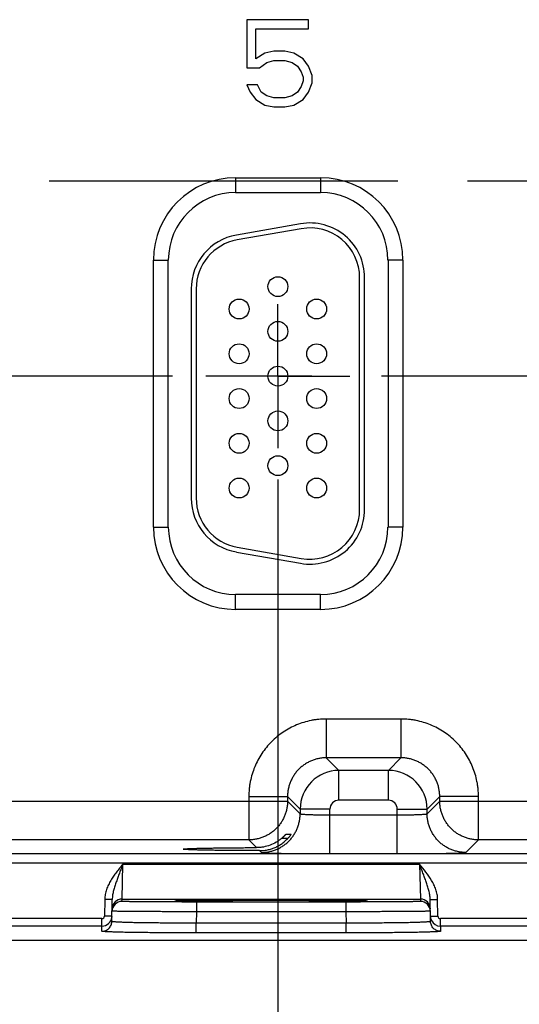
# Model space of a CAD drawing. Header units: inches. Extents: x 0 to 34, y 0 to 22.
# Tile 113 of 129: x 20.4 to 21.4, y 15.3 to 17.3. Entities that reach past the tile are written whole.
import ezdxf

# ---------------------------------------------------------------- set-up
doc = ezdxf.new("R2010")
doc.units = ezdxf.units.IN
doc.header["$LTSCALE"] = 1.87
doc.header["$MEASUREMENT"] = 0
doc.linetypes.add('CENTER', pattern=[0.6, 0.375, -0.075, 0.075, -0.075])
doc.layers.get('0').update_dxf_attribs({"linetype": 'CONTINUOUS'})
for name, color, linetype in [('02___PRT_ALL_AXES', 7, 'CONTINUOUS'), ('DEFAULT_1', 7, 'CENTER'), ('DIMENSIONS', 7, 'CONTINUOUS')]:
    doc.layers.add(name, color=color, linetype=linetype)
doc.styles.get("Standard").update_dxf_attribs({"font": 'txt', "width": 0.8})
doc.dimstyles.new('DIMSTYLE_3', dxfattribs={"dimtxt": 0.125, "dimasz": 0.18, "dimexe": 0.125, "dimexo": 0.0625, "dimgap": 0.03125, "dimtad": 0, "dimtih": 1, "dimtoh": 1, "dimzin": 0, "dimdsep": 46, "dimtxsty": 'STANDARD', "dimblk": '_FILLED', "dimblk1": '_FILLED', "dimblk2": '_FILLED', "dimcen": 0.09, "dimazin": 0, "dimtp": 0.01, "dimtm": 0.01, "dimtfac": 1, "dimtofl": 0, "dimtmove": 0, "dimatfit": 3, "dimldrblk": '_FILLED', "dimfxl": 1, "dimtolj": 1, "dimtzin": 0, "dimarcsym": 0})

# ---------------------------------------------------------------- blocks, each defined once
blk = doc.blocks.new('*D35')
at = {"layer": 'DIMENSIONS', "color": 2, "linetype": 'CONTINUOUS'}
blk.add_line((20.8909, 16.3321), (20.8909, 14.717), dxfattribs=at)
at = {"layer": 'DIMENSIONS', "color": 2, "linetype": 'CONTINUOUS', "insert": (20.8284, 14.6545), "char_height": 0.125, "width": 1.425, "attachment_point": 3, "rotation": 90, "line_spacing_factor": 0.9}
blk.add_mtext('228.71{\\ftxt.shx;\\W1.000000;\\H0.125000; }[9.004]', dxfattribs=at)
blk = doc.blocks.new('_FILLED')
at = {"color": 0, "linetype": 'BYBLOCK'}
blk.add_solid([(0, 0), (-1, 0.174), (-1, -0.174)], dxfattribs=at)
blk = doc.blocks.new('*D36')
at = {"layer": 'DIMENSIONS', "color": 2, "linetype": 'CONTINUOUS'}
blk.add_line((21.9459, 16.3321), (21.9459, 14.717), dxfattribs=at)
at = {"layer": 'DIMENSIONS', "color": 2, "linetype": 'CONTINUOUS', "insert": (21.8834, 14.6545), "char_height": 0.125, "width": 1.525, "attachment_point": 3, "rotation": 90, "line_spacing_factor": 0.9}
blk.add_mtext('255.51{\\ftxt.shx;\\W1.000000;\\H0.125000; }[10.059]', dxfattribs=at)
blk = doc.blocks.new('*D37')
at = {"layer": 'DIMENSIONS', "color": 2, "linetype": 'CONTINUOUS'}
blk.add_line((23.0009, 16.3321), (23.0009, 14.717), dxfattribs=at)
at = {"layer": 'DIMENSIONS', "color": 2, "linetype": 'CONTINUOUS', "insert": (22.9384, 14.6545), "char_height": 0.125, "width": 1.525, "attachment_point": 3, "rotation": 90, "line_spacing_factor": 0.9}
blk.add_mtext('282.31{\\ftxt.shx;\\W1.000000;\\H0.125000; }[11.114]', dxfattribs=at)
blk = doc.blocks.new('*D38')
at = {"layer": 'DIMENSIONS', "color": 2, "linetype": 'CONTINUOUS'}
blk.add_line((23.5289, 16.5386), (23.5289, 14.717), dxfattribs=at)
at = {"layer": 'DIMENSIONS', "color": 2, "linetype": 'CONTINUOUS', "insert": (23.4664, 14.6545), "char_height": 0.125, "width": 1.525, "attachment_point": 3, "rotation": 90, "line_spacing_factor": 0.9}
blk.add_mtext('295.72{\\ftxt.shx;\\W1.000000;\\H0.125000; }[11.643]', dxfattribs=at)
blk = doc.blocks.new('*D39')
at = {"layer": 'DIMENSIONS', "color": 2, "linetype": 'CONTINUOUS'}
blk.add_line((24.0559, 16.3321), (24.0559, 14.717), dxfattribs=at)
at = {"layer": 'DIMENSIONS', "color": 2, "linetype": 'CONTINUOUS', "insert": (23.9934, 14.6545), "char_height": 0.125, "width": 1.525, "attachment_point": 3, "rotation": 90, "line_spacing_factor": 0.9}
blk.add_mtext('309.10{\\ftxt.shx;\\W1.000000;\\H0.125000; }[12.169]', dxfattribs=at)
blk = doc.blocks.new('*D40')
at = {"layer": 'DIMENSIONS', "color": 2, "linetype": 'CONTINUOUS'}
blk.add_line((24.8249, 15.4421), (24.8249, 14.717), dxfattribs=at)
at = {"layer": 'DIMENSIONS', "color": 2, "linetype": 'CONTINUOUS', "insert": (24.7624, 14.6545), "char_height": 0.125, "width": 1.525, "attachment_point": 3, "rotation": 90, "line_spacing_factor": 0.9}
blk.add_mtext('328.64{\\ftxt.shx;\\W1.000000;\\H0.125000; }[12.938]', dxfattribs=at)

msp = doc.modelspace()

# ---------------------------------------------------------------- linework, layer by layer
at = {"color": 7, "linetype": 'CONTINUOUS'}
for p, q in [((20.9524, 17.2563), (20.8281, 17.2563)), ((20.8281, 17.2563), (20.8281, 17.1592)), ((20.9524, 17.2376), (20.9524, 17.2563)), ((20.8464, 17.2376), (20.9524, 17.2376)), ((20.8464, 17.1779), (20.8464, 17.2376)), ((20.8647, 17.1891), (20.8464, 17.1779)), ((20.883, 17.1928), (20.8647, 17.1891)), ((20.9049, 17.1928), (20.883, 17.1928)), ((20.9232, 17.1891), (20.9049, 17.1928)), ((20.9415, 17.1779), (20.9232, 17.1891)), ((20.8537, 17.1592), (20.8683, 17.1704)), ((20.8683, 17.1704), (20.883, 17.1742)), ((20.883, 17.1742), (20.9049, 17.1742)), ((20.9049, 17.1742), (20.9195, 17.1704)), ((20.9195, 17.1704), (20.9305, 17.163)), ((20.9524, 17.163), (20.9415, 17.1779)), ((20.8281, 17.1592), (20.8537, 17.1592)), ((20.9305, 17.163), (20.9378, 17.1518)), ((20.9378, 17.1518), (20.9415, 17.1406)), ((20.9597, 17.1443), (20.9524, 17.163)), ((20.85, 17.1256), (20.8281, 17.1256)), ((20.8281, 17.1256), (20.8354, 17.1107)), ((20.8574, 17.1107), (20.85, 17.1256)), ((20.9415, 17.1331), (20.9378, 17.1219)), ((20.9415, 17.1406), (20.9415, 17.1331)), ((20.9524, 17.1107), (20.9597, 17.1294)), ((20.9597, 17.1294), (20.9597, 17.1443)), ((20.8354, 17.1107), (20.8464, 17.0957)), ((20.8683, 17.1032), (20.8574, 17.1107)), ((20.9305, 17.1107), (20.9195, 17.1032)), ((20.9378, 17.1219), (20.9305, 17.1107)), ((20.9415, 17.0957), (20.9524, 17.1107)), ((20.8464, 17.0957), (20.8647, 17.0845)), ((20.883, 17.0995), (20.8683, 17.1032)), ((20.9049, 17.0995), (20.883, 17.0995)), ((20.9195, 17.1032), (20.9049, 17.0995)), ((20.9232, 17.0845), (20.9415, 17.0957)), ((20.8647, 17.0845), (20.883, 17.0808)), ((20.883, 17.0808), (20.9049, 17.0808)), ((20.9049, 17.0808), (20.9232, 17.0845)), ((20.8059, 16.9386), (20.9769, 16.9386)), ((20.8059, 16.9386), (20.8059, 16.9086)), ((20.9769, 16.9386), (20.9769, 16.9086)), ((20.8059, 16.9086), (20.9769, 16.9086)), ((20.9363, 16.846), (20.8073, 16.8232)), ((20.938, 16.8361), (20.809, 16.8134)), ((20.6404, 16.7731), (20.6704, 16.7731)), ((20.6404, 16.2361), (20.6404, 16.7731)), ((20.6704, 16.2361), (20.6704, 16.7731)), ((21.1425, 16.7731), (21.1125, 16.7731)), ((21.1125, 16.7731), (21.1125, 16.2361)), ((21.1425, 16.7731), (21.1425, 16.2361)), ((21.0554, 16.2716), (21.0554, 16.7376)), ((21.0654, 16.2716), (21.0654, 16.7376)), ((20.7164, 16.7149), (20.7164, 16.2944)), ((20.7264, 16.7149), (20.7264, 16.2944)), ((20.6404, 16.2361), (20.6704, 16.2361)), ((21.1425, 16.2361), (21.1125, 16.2361)), ((20.809, 16.1959), (20.938, 16.1731)), ((20.8073, 16.186), (20.9363, 16.1633)), ((20.9769, 16.1005), (20.8059, 16.1005)), ((20.8059, 16.0705), (20.8059, 16.1005)), ((20.9769, 16.0705), (20.9769, 16.1005)), ((20.9769, 16.0705), (20.8059, 16.0705)), ((21.1386, 15.8502), (20.9883, 15.8502)), ((20.9883, 15.8502), (20.9883, 15.7722)), ((21.1386, 15.8502), (21.1386, 15.7722)), ((21.1386, 15.7722), (20.9883, 15.7722)), ((20.9883, 15.7722), (21.0137, 15.7468)), ((21.1386, 15.7722), (21.1132, 15.7468)), ((21.1132, 15.7468), (21.0137, 15.7468)), ((21.0137, 15.6868), (21.0137, 15.7468)), ((21.1132, 15.6868), (21.1132, 15.7468)), ((20.1616, 15.6852), (20.9103, 15.6852)), ((20.8323, 15.6942), (20.9103, 15.6942)), ((20.8323, 15.6942), (20.8323, 15.6072)), ((20.9103, 15.6942), (20.9357, 15.6689)), ((20.9103, 15.6942), (20.9103, 15.6852)), ((20.9103, 15.6852), (20.9357, 15.6598)), ((21.1132, 15.6868), (21.0137, 15.6868)), ((21.2166, 15.6942), (21.1912, 15.6689)), ((21.1912, 15.6598), (21.2166, 15.6852)), ((21.2946, 15.6942), (21.2166, 15.6942)), ((21.2166, 15.6852), (21.2166, 15.6942)), ((21.2166, 15.6852), (21.9653, 15.6852)), ((21.2946, 15.6072), (21.2946, 15.6942)), ((20.9957, 15.6689), (20.9357, 15.6689)), ((20.9357, 15.6689), (20.9357, 15.6598)), ((20.9957, 15.5795), (20.9957, 15.6689)), ((21.1312, 15.6689), (21.1912, 15.6689)), ((21.1312, 15.5795), (21.1312, 15.6689)), ((21.1912, 15.6598), (21.1912, 15.6689)), ((20.9957, 15.6574), (21.1312, 15.6574)), ((20.8323, 15.6072), (20.2396, 15.6072)), ((20.8323, 15.6072), (20.8479, 15.5916)), ((20.8989, 15.6106), (20.9113, 15.6106)), ((20.9071, 15.6184), (20.9174, 15.6184)), ((20.9174, 15.6184), (20.9172, 15.618)), ((21.2692, 15.5818), (21.2946, 15.6072)), ((21.8873, 15.6072), (21.2946, 15.6072)), ((20.854, 15.5855), (20.8577, 15.5818)), ((24.4912, 15.5794), (16.1328, 15.5794)), ((20.9957, 15.5795), (21.1312, 15.5795)), ((24.4912, 15.5604), (16.1328, 15.5604)), ((20.5772, 15.4882), (20.5788, 15.5582)), ((20.5788, 15.5582), (21.1761, 15.5582)), ((21.1761, 15.5582), (21.1777, 15.4882)), ((20.5425, 15.4876), (20.5419, 15.4537)), ((20.5575, 15.4873), (20.5425, 15.4876)), ((20.5568, 15.4431), (20.5575, 15.4873)), ((20.5771, 15.4835), (20.5772, 15.4882)), ((20.5772, 15.4882), (21.1777, 15.4882)), ((20.6865, 15.4844), (20.6837, 15.4841)), ((20.6837, 15.4841), (20.6865, 15.4838)), ((20.7031, 15.4848), (20.6865, 15.4844)), ((20.6866, 15.4843), (20.6872, 15.4844)), ((20.6872, 15.4844), (20.688, 15.4844)), ((20.688, 15.4844), (20.6889, 15.4845)), ((20.6889, 15.4845), (20.6905, 15.4845)), ((20.6905, 15.4845), (20.6925, 15.4846)), ((20.6925, 15.4846), (20.6949, 15.4846)), ((20.6949, 15.4846), (20.6977, 15.4847)), ((20.7021, 15.4848), (20.706, 15.4849)), ((20.706, 15.4849), (20.7103, 15.4849)), ((20.7103, 15.4849), (20.7152, 15.485)), ((20.7152, 15.485), (20.7206, 15.4851)), ((20.7206, 15.4851), (20.7268, 15.4851)), ((20.7268, 15.4851), (20.7338, 15.4852)), ((21.0278, 15.4822), (20.7271, 15.4822)), ((20.7271, 15.4822), (20.7271, 15.4626)), ((20.7338, 15.4852), (20.7418, 15.4853)), ((20.7418, 15.4853), (20.7511, 15.4854)), ((20.7511, 15.4854), (20.758, 15.4854)), ((20.758, 15.4854), (20.7654, 15.4855)), ((20.7654, 15.4855), (20.7733, 15.4855)), ((20.7733, 15.4855), (20.7817, 15.4855)), ((20.7817, 15.4855), (20.7906, 15.4856)), ((20.7906, 15.4856), (20.8002, 15.4856)), ((20.8002, 15.4856), (20.8105, 15.4857)), ((20.8105, 15.4857), (20.8213, 15.4857)), ((20.8213, 15.4857), (20.8325, 15.4857)), ((20.8325, 15.4857), (20.8439, 15.4857)), ((20.8439, 15.4857), (20.8552, 15.4858)), ((20.8552, 15.4858), (20.8662, 15.4858)), ((20.8662, 15.4858), (20.8769, 15.4858)), ((20.8769, 15.4858), (20.8872, 15.4858)), ((20.8872, 15.4858), (20.9019, 15.4858)), ((20.9019, 15.4858), (20.9157, 15.4857)), ((20.9157, 15.4857), (20.9288, 15.4857)), ((20.9288, 15.4857), (20.9413, 15.4857)), ((20.9413, 15.4857), (20.9531, 15.4856)), ((20.9531, 15.4856), (20.9642, 15.4856)), ((20.9642, 15.4856), (20.9746, 15.4855)), ((20.9746, 15.4855), (20.9844, 15.4855)), ((20.9844, 15.4855), (20.9935, 15.4854)), ((20.9935, 15.4854), (21.0019, 15.4854)), ((21.0019, 15.4854), (21.0098, 15.4853)), ((21.0098, 15.4853), (21.017, 15.4852)), ((21.017, 15.4852), (21.0236, 15.4852)), ((21.0236, 15.4852), (21.0296, 15.4851)), ((21.0278, 15.4822), (21.0278, 15.4626)), ((21.0296, 15.4851), (21.0351, 15.4851)), ((21.0351, 15.4851), (21.0401, 15.485)), ((21.0401, 15.485), (21.0446, 15.4849)), ((21.0446, 15.4849), (21.0486, 15.4849)), ((21.0486, 15.4849), (21.0522, 15.4848)), ((21.0684, 15.4844), (21.0517, 15.4848)), ((21.0522, 15.4848), (21.0554, 15.4847)), ((21.0554, 15.4847), (21.0582, 15.4847)), ((21.0582, 15.4847), (21.0607, 15.4846)), ((21.0607, 15.4846), (21.0628, 15.4846)), ((21.0628, 15.4846), (21.0646, 15.4845)), ((21.0646, 15.4845), (21.0661, 15.4844)), ((21.0661, 15.4844), (21.0669, 15.4844)), ((21.0669, 15.4844), (21.0676, 15.4844)), ((21.0712, 15.4841), (21.0684, 15.4844)), ((21.0684, 15.4838), (21.0712, 15.4841)), ((21.1777, 15.4882), (21.1778, 15.4835)), ((21.1974, 15.4873), (21.2123, 15.4876)), ((21.1981, 15.4431), (21.1974, 15.4873)), ((21.2129, 15.4537), (21.2123, 15.4876)), ((20.7271, 15.4626), (20.7267, 15.4398)), ((21.0278, 15.4626), (20.7271, 15.4626)), ((21.0278, 15.4626), (21.0282, 15.4398)), ((20.5369, 15.4488), (20.1629, 15.4488)), ((20.5369, 15.4338), (20.5369, 15.4488)), ((20.5569, 15.4535), (20.5419, 15.4537)), ((20.5569, 15.4534), (20.5568, 15.4517)), ((21.1979, 15.4535), (21.2129, 15.4537)), ((21.1981, 15.4516), (21.1979, 15.4534)), ((21.5919, 15.4488), (21.2179, 15.4488)), ((21.2179, 15.4338), (21.2179, 15.4488)), ((20.5369, 15.4338), (20.1629, 15.4338)), ((20.5368, 15.4235), (20.5369, 15.4338)), ((21.0282, 15.4398), (20.7267, 15.4398)), ((20.7267, 15.4202), (20.7267, 15.4398)), ((21.0282, 15.4202), (21.0282, 15.4398)), ((21.5919, 15.4338), (21.2179, 15.4338)), ((21.2179, 15.4338), (21.2181, 15.4235)), ((24.7249, 15.4046), (13.0527, 15.4046)), ((21.0282, 15.4202), (20.7267, 15.4202))]:
    msp.add_line(p, q, dxfattribs=at)
for points in [[(20.6859, 15.4843), (20.686, 15.4843), (20.6861, 15.4843), (20.6862, 15.4843), (20.6864, 15.4843), (20.6866, 15.4843)], [(20.6977, 15.4847), (20.701, 15.4848), (20.7021, 15.4848)], [(21.0676, 15.4844), (21.0682, 15.4844), (21.0684, 15.4843), (21.0686, 15.4843), (21.0688, 15.4843), (21.0689, 15.4843), (21.0689, 15.4843)]]:
    msp.add_lwpolyline(points, dxfattribs=at)
for centre in [(20.8909, 16.7196), (20.8129, 16.6746), (20.9689, 16.6746), (20.8909, 16.6296), (20.8129, 16.5846), (20.9689, 16.5846), (20.8909, 16.5396), (20.8129, 16.4946), (20.9689, 16.4946), (20.8909, 16.4496), (20.8129, 16.4046), (20.9689, 16.4046), (20.8909, 16.3596), (20.8129, 16.3146), (20.9689, 16.3146)]:
    msp.add_circle(centre, 0.02, dxfattribs=at)
for centre, radius, start, end in [((20.8059, 16.7731), 0.1655, 90, 180), ((20.9769, 16.7731), 0.1655, 0, 90), ((20.8059, 16.7731), 0.1355, 90, 180), ((20.9769, 16.7731), 0.1355, 0, 90), ((20.9554, 16.7376), 0.11, 0, 100), ((20.9554, 16.7376), 0.1, 0, 100), ((20.8264, 16.7149), 0.11, 100, 180), ((20.8264, 16.7149), 0.1, 100, 180), ((20.8264, 16.2944), 0.11, 180, 260), ((20.8264, 16.2944), 0.1, 180, 260), ((20.9554, 16.2716), 0.11, 260, 360), ((20.9554, 16.2716), 0.1, 260, 360), ((20.8059, 16.2361), 0.1655, 180, 270), ((20.8059, 16.2361), 0.1355, 180, 270), ((20.9769, 16.2361), 0.1655, 270, 360), ((20.9769, 16.2361), 0.1355, 270, 360), ((21.0137, 15.6688), 0.078, 90.0149, 179.9847), ((21.1132, 15.6688), 0.078, 0.0149, 89.9847), ((21.0137, 15.6689), 0.018, 89.9965, 180.0035), ((21.1132, 15.6689), 0.018, 359.9965, 90.0035), ((20.5771, 15.4635), 0.02, 89.9992, 179), ((20.5772, 15.4682), 0.02, 89.9987, 178.9988), ((21.1777, 15.4682), 0.02, 1.0012, 90.0013), ((21.1778, 15.4635), 0.02, 1, 90.0008), ((20.5369, 15.4538), 0.005, 270.0049, 359.0046), ((20.5369, 15.4538), 0.02, 269.9975, 353.8846), ((21.2179, 15.4538), 0.02, 186.2462, 205.9243), ((21.2179, 15.4538), 0.02, 205.9251, 270.0014), ((21.2179, 15.4538), 0.005, 180.9954, 269.9951)]:
    msp.add_arc(centre, radius, start, end, dxfattribs=at)
for points, knots in [([(20.9883, 15.8502), (20.9832, 15.8502), (20.9755, 15.8498), (20.9654, 15.8486), (20.9553, 15.8468), (20.9429, 15.8437), (20.9285, 15.8385), (20.9146, 15.832), (20.9015, 15.8241), (20.8892, 15.815), (20.8778, 15.8047), (20.8675, 15.7933), (20.8584, 15.781), (20.8505, 15.7679), (20.844, 15.754), (20.8388, 15.7396), (20.8357, 15.7272), (20.834, 15.7171), (20.8327, 15.707), (20.8323, 15.6993), (20.8323, 15.6942)], [0, 0, 0, 0, 0.062498, 0.093756, 0.125014, 0.187512, 0.250009, 0.312507, 0.375005, 0.437502, 0.5, 0.562498, 0.624995, 0.687493, 0.749991, 0.812488, 0.874986, 0.906244, 0.937502, 1, 1, 1, 1]), ([(21.2946, 15.6942), (21.2946, 15.6993), (21.2942, 15.707), (21.2929, 15.7171), (21.2912, 15.7272), (21.2881, 15.7396), (21.2829, 15.754), (21.2764, 15.7679), (21.2685, 15.781), (21.2594, 15.7933), (21.2491, 15.8047), (21.2377, 15.815), (21.2254, 15.8241), (21.2123, 15.832), (21.1984, 15.8385), (21.184, 15.8437), (21.1716, 15.8468), (21.1615, 15.8486), (21.1514, 15.8498), (21.1437, 15.8502), (21.1386, 15.8502)], [0, 0, 0, 0, 0.062498, 0.093756, 0.125014, 0.187512, 0.250009, 0.312507, 0.375005, 0.437502, 0.5, 0.562498, 0.624995, 0.687493, 0.749991, 0.812488, 0.874986, 0.906244, 0.937502, 1, 1, 1, 1]), ([(20.9883, 15.7722), (20.9857, 15.7722), (20.9806, 15.772), (20.973, 15.7708), (20.9656, 15.769), (20.9584, 15.7664), (20.9515, 15.7631), (20.9449, 15.7592), (20.9387, 15.7546), (20.933, 15.7495), (20.9279, 15.7438), (20.9233, 15.7376), (20.9194, 15.731), (20.9161, 15.7241), (20.9135, 15.7169), (20.9117, 15.7095), (20.9106, 15.7019), (20.9103, 15.6968), (20.9103, 15.6942)], [0, 0, 0, 0, 0.062495, 0.124991, 0.18749, 0.24999, 0.312491, 0.374993, 0.437497, 0.5, 0.562503, 0.625006, 0.687509, 0.75001, 0.81251, 0.875009, 0.937505, 1, 1, 1, 1]), ([(21.2166, 15.6942), (21.2166, 15.6968), (21.2163, 15.7019), (21.2152, 15.7095), (21.2134, 15.7169), (21.2108, 15.7241), (21.2075, 15.731), (21.2036, 15.7376), (21.199, 15.7438), (21.1939, 15.7495), (21.1882, 15.7546), (21.182, 15.7592), (21.1754, 15.7631), (21.1685, 15.7664), (21.1613, 15.769), (21.1539, 15.7708), (21.1463, 15.772), (21.1412, 15.7722), (21.1386, 15.7722)], [0, 0, 0, 0, 0.062495, 0.124991, 0.18749, 0.24999, 0.312491, 0.374993, 0.437497, 0.5, 0.562503, 0.625006, 0.687509, 0.75001, 0.81251, 0.875009, 0.937505, 1, 1, 1, 1]), ([(20.9103, 15.6852), (20.9103, 15.6826), (20.9101, 15.6775), (20.9089, 15.6699), (20.9071, 15.6625), (20.9045, 15.6553), (20.9012, 15.6484), (20.8973, 15.6418), (20.8927, 15.6356), (20.8875, 15.63), (20.8819, 15.6248), (20.8757, 15.6202), (20.8691, 15.6163), (20.8622, 15.613), (20.855, 15.6104), (20.8476, 15.6086), (20.84, 15.6075), (20.8349, 15.6072), (20.8323, 15.6072)], [0, 0, 0, 0, 0.062494, 0.124992, 0.18749, 0.24999, 0.312491, 0.374994, 0.437497, 0.5, 0.562503, 0.625006, 0.687509, 0.75001, 0.81251, 0.875008, 0.937506, 1, 1, 1, 1]), ([(21.2946, 15.6072), (21.292, 15.6072), (21.2869, 15.6075), (21.2793, 15.6086), (21.2719, 15.6104), (21.2647, 15.613), (21.2578, 15.6163), (21.2512, 15.6202), (21.245, 15.6248), (21.2394, 15.63), (21.2342, 15.6356), (21.2296, 15.6418), (21.2257, 15.6484), (21.2224, 15.6553), (21.2198, 15.6625), (21.218, 15.6699), (21.2168, 15.6775), (21.2166, 15.6826), (21.2166, 15.6852)], [0, 0, 0, 0, 0.062494, 0.124992, 0.18749, 0.24999, 0.312491, 0.374994, 0.437497, 0.5, 0.562503, 0.625006, 0.687509, 0.75001, 0.81251, 0.875008, 0.937506, 1, 1, 1, 1]), ([(20.8577, 15.5818), (20.8602, 15.5818), (20.8654, 15.5821), (20.8729, 15.5832), (20.8804, 15.5851), (20.8876, 15.5877), (20.8945, 15.5909), (20.9011, 15.5949), (20.9072, 15.5994), (20.9129, 15.6046), (20.9181, 15.6103), (20.9226, 15.6164), (20.9266, 15.623), (20.9298, 15.6299), (20.9324, 15.6371), (20.9343, 15.6446), (20.9354, 15.6522), (20.9357, 15.6573), (20.9357, 15.6598)], [0, 0, 0, 0, 0.062494, 0.124992, 0.18749, 0.24999, 0.312491, 0.374994, 0.437497, 0.5, 0.562503, 0.625006, 0.687509, 0.75001, 0.81251, 0.875008, 0.937506, 1, 1, 1, 1]), ([(20.9357, 15.6598), (20.9357, 15.6598), (20.9357, 15.6597), (20.9358, 15.6597), (20.9359, 15.6596), (20.9361, 15.6595), (20.9365, 15.6594), (20.937, 15.6593), (20.9377, 15.6592), (20.9385, 15.6591), (20.9395, 15.659), (20.9406, 15.6589), (20.9418, 15.6588), (20.9437, 15.6587), (20.9463, 15.6585), (20.9498, 15.6583), (20.9537, 15.6581), (20.9581, 15.658), (20.9628, 15.6578), (20.9678, 15.6577), (20.973, 15.6576), (20.9785, 15.6575), (20.9861, 15.6575), (20.9918, 15.6574), (20.9957, 15.6574)], [0, 0, 0, 0, 0.001206, 0.00283, 0.004952, 0.007607, 0.014572, 0.023782, 0.035246, 0.048949, 0.064869, 0.082973, 0.103223, 0.125574, 0.17637, 0.234895, 0.300608, 0.372897, 0.451084, 0.534438, 0.622176, 0.713473, 0.807469, 1, 1, 1, 1]), ([(21.1312, 15.6574), (21.1351, 15.6574), (21.1408, 15.6575), (21.1484, 15.6575), (21.1539, 15.6576), (21.1592, 15.6577), (21.1641, 15.6578), (21.1688, 15.658), (21.1732, 15.6581), (21.1771, 15.6583), (21.1806, 15.6585), (21.1832, 15.6587), (21.1851, 15.6588), (21.1863, 15.6589), (21.1874, 15.659), (21.1884, 15.6591), (21.1892, 15.6592), (21.1899, 15.6593), (21.1904, 15.6594), (21.1908, 15.6595), (21.191, 15.6596), (21.1911, 15.6597), (21.1912, 15.6597), (21.1912, 15.6598), (21.1912, 15.6598)], [0, 0, 0, 0, 0.192531, 0.286527, 0.377824, 0.465562, 0.548916, 0.627103, 0.699392, 0.765105, 0.82363, 0.874426, 0.896777, 0.917027, 0.935131, 0.951051, 0.964754, 0.976218, 0.985428, 0.992393, 0.995048, 0.99717, 0.998794, 1, 1, 1, 1]), ([(21.2692, 15.5818), (21.2667, 15.5818), (21.2616, 15.5821), (21.254, 15.5832), (21.2465, 15.5851), (21.2393, 15.5877), (21.2324, 15.5909), (21.2258, 15.5949), (21.2197, 15.5994), (21.214, 15.6046), (21.2088, 15.6103), (21.2043, 15.6164), (21.2003, 15.623), (21.1971, 15.6299), (21.1945, 15.6371), (21.1926, 15.6446), (21.1915, 15.6522), (21.1912, 15.6573), (21.1912, 15.6598)], [0, 0, 0, 0, 0.062494, 0.124992, 0.18749, 0.24999, 0.312491, 0.374994, 0.437497, 0.5, 0.562503, 0.625006, 0.687509, 0.75001, 0.81251, 0.875008, 0.937506, 1, 1, 1, 1]), ([(20.8989, 15.6106), (20.8971, 15.6091), (20.8935, 15.6062), (20.8857, 15.6012), (20.8752, 15.5961), (20.864, 15.5931), (20.8548, 15.5918), (20.8502, 15.5916), (20.8479, 15.5916)], [0, 0, 0, 0, 0.124925, 0.250087, 0.500674, 0.751085, 0.875869, 1, 1, 1, 1]), ([(20.854, 15.5855), (20.8567, 15.5855), (20.8621, 15.5857), (20.87, 15.587), (20.8779, 15.589), (20.8854, 15.5919), (20.8926, 15.5955), (20.8994, 15.5999), (20.9057, 15.6049), (20.9095, 15.6086), (20.9113, 15.6106)], [0, 0, 0, 0, 0.124763, 0.250029, 0.375516, 0.500969, 0.626201, 0.751113, 0.87569, 1, 1, 1, 1]), ([(20.8989, 15.6106), (20.8994, 15.611), (20.9003, 15.6119), (20.9015, 15.6129), (20.9024, 15.6138), (20.9031, 15.6144), (20.9037, 15.615), (20.9043, 15.6156), (20.9048, 15.6162), (20.9053, 15.6167), (20.9058, 15.6172), (20.9061, 15.6175), (20.9064, 15.6178), (20.9065, 15.6179), (20.9067, 15.6181), (20.9068, 15.6182), (20.9069, 15.6183), (20.907, 15.6184), (20.907, 15.6184), (20.907, 15.6184), (20.907, 15.6184), (20.9071, 15.6184), (20.9071, 15.6184)], [0, 0, 0, 0, 0.173304, 0.342156, 0.423959, 0.503434, 0.580036, 0.653157, 0.722069, 0.785952, 0.843834, 0.894603, 0.916934, 0.937003, 0.954629, 0.969633, 0.981831, 0.991045, 0.994482, 0.99712, 0.998952, 1, 1, 1, 1]), ([(20.9172, 15.618), (20.917, 15.6179), (20.9168, 15.6174), (20.9163, 15.6167), (20.9157, 15.6159), (20.9147, 15.6145), (20.9132, 15.6127), (20.9119, 15.6113), (20.9113, 15.6106)], [0, 0, 0, 0, 0.067622, 0.159587, 0.271212, 0.39839, 0.685894, 1, 1, 1, 1]), ([(20.7003, 15.5886), (20.7003, 15.5886), (20.7003, 15.5886), (20.7004, 15.5887), (20.7004, 15.5887), (20.7005, 15.5887), (20.7007, 15.5888), (20.701, 15.5888), (20.7014, 15.5889), (20.7018, 15.589), (20.7024, 15.589), (20.7033, 15.5891), (20.7046, 15.5892), (20.7065, 15.5894), (20.7087, 15.5895), (20.7112, 15.5896), (20.714, 15.5898), (20.7172, 15.5899), (20.7206, 15.59), (20.7244, 15.5901), (20.7284, 15.5902), (20.7344, 15.5904), (20.7425, 15.5906), (20.753, 15.5908), (20.7645, 15.5909), (20.7768, 15.5911), (20.7899, 15.5912), (20.8037, 15.5914), (20.818, 15.5915), (20.8329, 15.5916), (20.8429, 15.5916), (20.8479, 15.5916)], [0, 0, 0, 0, 0.000546, 0.000976, 0.001532, 0.002222, 0.003049, 0.005121, 0.007757, 0.010961, 0.014733, 0.019072, 0.029447, 0.042062, 0.056886, 0.073891, 0.093055, 0.11435, 0.137737, 0.163168, 0.190589, 0.219942, 0.284212, 0.355528, 0.433346, 0.517033, 0.605958, 0.69946, 0.796809, 0.897239, 1, 1, 1, 1]), ([(20.854, 15.5855), (20.8488, 15.5855), (20.8385, 15.5855), (20.8231, 15.5856), (20.8083, 15.5857), (20.7939, 15.5858), (20.7803, 15.586), (20.7674, 15.5861), (20.7555, 15.5863), (20.7445, 15.5865), (20.736, 15.5867), (20.7297, 15.5868), (20.7255, 15.587), (20.7216, 15.5871), (20.7179, 15.5872), (20.7147, 15.5873), (20.7117, 15.5875), (20.7091, 15.5876), (20.7068, 15.5877), (20.7048, 15.5879), (20.7034, 15.588), (20.7025, 15.5881), (20.7019, 15.5881), (20.7014, 15.5882), (20.7011, 15.5883), (20.7008, 15.5883), (20.7007, 15.5883), (20.7005, 15.5884), (20.7004, 15.5884), (20.7004, 15.5884), (20.7003, 15.5885), (20.7003, 15.5885), (20.7003, 15.5886)], [0, 0, 0, 0, 0.101869, 0.201683, 0.29865, 0.391969, 0.48088, 0.564691, 0.642719, 0.714304, 0.778894, 0.808412, 0.83599, 0.861569, 0.885092, 0.906516, 0.925803, 0.942923, 0.957845, 0.970531, 0.980949, 0.985302, 0.98908, 0.992286, 0.99492, 0.996024, 0.996986, 0.997809, 0.998495, 0.999045, 0.999468, 1, 1, 1, 1]), ([(20.8577, 15.5818), (20.8577, 15.5818), (20.8577, 15.5818), (20.8578, 15.5818), (20.858, 15.5817), (20.8583, 15.5817), (20.8586, 15.5816), (20.859, 15.5815), (20.8595, 15.5815), (20.8601, 15.5814), (20.8611, 15.5813), (20.8624, 15.5812), (20.8643, 15.5811), (20.8665, 15.581), (20.869, 15.5809), (20.8718, 15.5808), (20.8749, 15.5807), (20.8782, 15.5806), (20.8833, 15.5805), (20.8902, 15.5803), (20.8992, 15.5801), (20.9092, 15.58), (20.92, 15.5799), (20.9315, 15.5797), (20.9436, 15.5796), (20.9562, 15.5796), (20.9736, 15.5795), (20.9868, 15.5795), (20.9957, 15.5795)], [0, 0, 0, 0, 0.000355, 0.000837, 0.002209, 0.004149, 0.006664, 0.009758, 0.013429, 0.017678, 0.022503, 0.03387, 0.047508, 0.063384, 0.081464, 0.101704, 0.124059, 0.148476, 0.174897, 0.2335, 0.299318, 0.371733, 0.450064, 0.533573, 0.621475, 0.712942, 0.807114, 1, 1, 1, 1]), ([(21.1312, 15.5795), (21.1401, 15.5795), (21.1533, 15.5795), (21.1707, 15.5796), (21.1833, 15.5796), (21.1954, 15.5797), (21.2069, 15.5799), (21.2177, 15.58), (21.2277, 15.5801), (21.2367, 15.5803), (21.2437, 15.5805), (21.2487, 15.5806), (21.2521, 15.5807), (21.2551, 15.5808), (21.2579, 15.5809), (21.2604, 15.581), (21.2626, 15.5811), (21.2645, 15.5812), (21.2658, 15.5813), (21.2668, 15.5814), (21.2674, 15.5815), (21.2679, 15.5815), (21.2683, 15.5816), (21.2686, 15.5817), (21.2689, 15.5817), (21.2691, 15.5818), (21.2692, 15.5818), (21.2692, 15.5818), (21.2692, 15.5818)], [0, 0, 0, 0, 0.192886, 0.287058, 0.378525, 0.466427, 0.549936, 0.628267, 0.700682, 0.7665, 0.825103, 0.851524, 0.875941, 0.898296, 0.918536, 0.936616, 0.952492, 0.96613, 0.977497, 0.982322, 0.986571, 0.990242, 0.993336, 0.995851, 0.997791, 0.999163, 0.999645, 1, 1, 1, 1]), ([(20.5788, 15.5582), (20.5766, 15.5556), (20.5723, 15.5504), (20.566, 15.5425), (20.5601, 15.5343), (20.5546, 15.5258), (20.5498, 15.5169), (20.5459, 15.5075), (20.5433, 15.4977), (20.5426, 15.491), (20.5425, 15.4876)], [0, 0, 0, 0, 0.125021, 0.250044, 0.375067, 0.500087, 0.625098, 0.750091, 0.875059, 1, 1, 1, 1]), ([(20.5788, 15.5582), (20.5777, 15.5552), (20.5754, 15.5493), (20.5721, 15.5405), (20.5688, 15.5317), (20.5662, 15.5244), (20.5642, 15.5185), (20.5628, 15.5141), (20.5615, 15.5098), (20.5602, 15.5053), (20.5592, 15.5009), (20.5583, 15.4964), (20.5577, 15.4919), (20.5576, 15.4888), (20.5575, 15.4873)], [0, 0, 0, 0, 0.127964, 0.255395, 0.381848, 0.507103, 0.569277, 0.631182, 0.692857, 0.754358, 0.815751, 0.877104, 0.938497, 1, 1, 1, 1]), ([(21.1974, 15.4873), (21.1973, 15.4888), (21.1971, 15.4919), (21.1965, 15.4964), (21.1957, 15.5009), (21.1946, 15.5053), (21.1934, 15.5098), (21.1921, 15.5141), (21.1907, 15.5185), (21.1892, 15.5229), (21.1876, 15.5273), (21.1861, 15.5317), (21.1844, 15.5361), (21.1822, 15.5419), (21.1795, 15.5493), (21.1772, 15.5552), (21.1761, 15.5582)], [0, 0, 0, 0, 0.061502, 0.122892, 0.184246, 0.245638, 0.307141, 0.368816, 0.430721, 0.492896, 0.55537, 0.618154, 0.681239, 0.744608, 0.872038, 1, 1, 1, 1]), ([(21.2123, 15.4876), (21.2123, 15.491), (21.2116, 15.4977), (21.2089, 15.5075), (21.2051, 15.5169), (21.1987, 15.5288), (21.189, 15.5426), (21.1804, 15.553), (21.1761, 15.5582)], [0, 0, 0, 0, 0.124946, 0.24993, 0.374942, 0.499971, 0.749937, 1, 1, 1, 1]), ([(20.7271, 15.4822), (20.7222, 15.4822), (20.7124, 15.4822), (20.6979, 15.4823), (20.6837, 15.4823), (20.6699, 15.4823), (20.6566, 15.4824), (20.644, 15.4824), (20.6322, 15.4825), (20.6214, 15.4826), (20.6129, 15.4827), (20.6067, 15.4828), (20.6025, 15.4828), (20.5985, 15.4829), (20.5949, 15.4829), (20.5916, 15.483), (20.5886, 15.483), (20.586, 15.4831), (20.584, 15.4831), (20.5826, 15.4832), (20.5816, 15.4832), (20.5808, 15.4832), (20.58, 15.4833), (20.5794, 15.4833), (20.5788, 15.4833), (20.5783, 15.4834), (20.5779, 15.4834), (20.5776, 15.4834), (20.5774, 15.4835), (20.5772, 15.4835), (20.5772, 15.4835), (20.5771, 15.4835), (20.5771, 15.4835), (20.5771, 15.4835), (20.5771, 15.4835)], [0, 0, 0, 0, 0.098018, 0.195091, 0.290285, 0.382683, 0.471394, 0.555562, 0.634378, 0.70708, 0.77297, 0.803159, 0.831413, 0.857663, 0.881846, 0.903905, 0.923787, 0.941443, 0.956831, 0.963664, 0.969916, 0.975585, 0.980666, 0.985158, 0.989057, 0.992361, 0.99507, 0.997181, 0.998696, 0.999232, 0.999621, 0.999763, 0.99987, 1, 1, 1, 1]), ([(20.6865, 15.4838), (20.687, 15.4838), (20.6882, 15.4837), (20.6911, 15.4836), (20.6955, 15.4835), (20.7019, 15.4834), (20.7097, 15.4832), (20.7187, 15.4831), (20.7331, 15.4829), (20.7538, 15.4828), (20.7812, 15.4826), (20.8116, 15.4825), (20.844, 15.4824), (20.8774, 15.4824), (20.9109, 15.4824), (20.9433, 15.4825), (20.9737, 15.4826), (21.0011, 15.4828), (21.0218, 15.4829), (21.0362, 15.4831), (21.0452, 15.4832), (21.053, 15.4834), (21.0594, 15.4835), (21.0638, 15.4836), (21.0667, 15.4837), (21.0679, 15.4838), (21.0684, 15.4838)], [0, 0, 0, 0, 0.004216, 0.009383, 0.022529, 0.039335, 0.059672, 0.083389, 0.110305, 0.172874, 0.245462, 0.32585, 0.411571, 0.500002, 0.588433, 0.674153, 0.754541, 0.827129, 0.889697, 0.916613, 0.940329, 0.960666, 0.977472, 0.990618, 0.995785, 1, 1, 1, 1]), ([(21.0517, 15.4848), (21.0472, 15.4849), (21.0372, 15.485), (21.0206, 15.4852), (21.0013, 15.4854), (20.9796, 15.4855), (20.9558, 15.4856), (20.9215, 15.4857), (20.8774, 15.4858), (20.8333, 15.4857), (20.799, 15.4856), (20.7753, 15.4855), (20.7535, 15.4854), (20.7342, 15.4852), (20.7177, 15.485), (20.7076, 15.4849), (20.7031, 15.4848)], [0, 0, 0, 0, 0.03873, 0.086465, 0.142277, 0.205073, 0.273629, 0.346605, 0.500059, 0.653505, 0.726472, 0.795013, 0.857793, 0.913583, 0.961296, 1, 1, 1, 1]), ([(21.1778, 15.4835), (21.1778, 15.4835), (21.1778, 15.4835), (21.1777, 15.4835), (21.1777, 15.4835), (21.1777, 15.4835), (21.1775, 15.4835), (21.1773, 15.4834), (21.177, 15.4834), (21.1766, 15.4834), (21.1761, 15.4833), (21.1755, 15.4833), (21.1749, 15.4833), (21.1741, 15.4832), (21.1732, 15.4832), (21.1723, 15.4832), (21.1709, 15.4831), (21.1689, 15.4831), (21.1662, 15.483), (21.1633, 15.483), (21.16, 15.4829), (21.1563, 15.4829), (21.1524, 15.4828), (21.1482, 15.4828), (21.142, 15.4827), (21.1335, 15.4826), (21.1227, 15.4825), (21.1109, 15.4824), (21.0983, 15.4824), (21.085, 15.4823), (21.0712, 15.4823), (21.057, 15.4823), (21.0425, 15.4822), (21.0327, 15.4822), (21.0278, 15.4822)], [0, 0, 0, 0, 0.00013, 0.000237, 0.000379, 0.000768, 0.001304, 0.002819, 0.00493, 0.007639, 0.010943, 0.014842, 0.019334, 0.024415, 0.030084, 0.036336, 0.043169, 0.058557, 0.076213, 0.096095, 0.118154, 0.142337, 0.168587, 0.196841, 0.22703, 0.29292, 0.365622, 0.444438, 0.528606, 0.617317, 0.709715, 0.804909, 0.901982, 1, 1, 1, 1]), ([(20.7271, 15.4626), (20.7215, 15.4626), (20.7105, 15.4626), (20.694, 15.4627), (20.6779, 15.4627), (20.6622, 15.4628), (20.6472, 15.4629), (20.6329, 15.4629), (20.6196, 15.463), (20.6091, 15.4631), (20.6012, 15.4632), (20.5958, 15.4632), (20.5907, 15.4632), (20.5859, 15.4633), (20.5814, 15.4633), (20.5773, 15.4634), (20.5736, 15.4634), (20.5702, 15.4635), (20.5672, 15.4635), (20.5649, 15.4636), (20.5633, 15.4636), (20.5622, 15.4636), (20.5613, 15.4637), (20.5604, 15.4637), (20.5597, 15.4637), (20.559, 15.4637), (20.5584, 15.4638), (20.558, 15.4638), (20.5578, 15.4638), (20.5576, 15.4638), (20.5575, 15.4638), (20.5573, 15.4638), (20.5572, 15.4639), (20.5572, 15.4639), (20.5571, 15.4639), (20.5571, 15.4639), (20.5571, 15.4639)], [0, 0, 0, 0, 0.098024, 0.195103, 0.290303, 0.382706, 0.471422, 0.555597, 0.634418, 0.707127, 0.740968, 0.773023, 0.803215, 0.831472, 0.857725, 0.881911, 0.903973, 0.923857, 0.941515, 0.956905, 0.963738, 0.96999, 0.975659, 0.98074, 0.985231, 0.989128, 0.992431, 0.995136, 0.996265, 0.997243, 0.998072, 0.998752, 0.999282, 0.999663, 0.999898, 1, 1, 1, 1]), ([(21.1978, 15.4639), (21.1978, 15.4639), (21.1977, 15.4639), (21.1977, 15.4639), (21.1976, 15.4639), (21.1975, 15.4638), (21.1974, 15.4638), (21.1973, 15.4638), (21.1971, 15.4638), (21.1969, 15.4638), (21.1965, 15.4638), (21.1959, 15.4637), (21.1952, 15.4637), (21.1945, 15.4637), (21.1936, 15.4637), (21.1926, 15.4636), (21.1916, 15.4636), (21.19, 15.4636), (21.1877, 15.4635), (21.1847, 15.4635), (21.1813, 15.4634), (21.1776, 15.4634), (21.1735, 15.4633), (21.169, 15.4633), (21.1642, 15.4632), (21.1591, 15.4632), (21.1536, 15.4632), (21.1458, 15.4631), (21.1353, 15.463), (21.1219, 15.4629), (21.1077, 15.4629), (21.0926, 15.4628), (21.077, 15.4627), (21.0609, 15.4627), (21.0444, 15.4626), (21.0334, 15.4626), (21.0278, 15.4626)], [0, 0, 0, 0, 0.000102, 0.000337, 0.000718, 0.001248, 0.001928, 0.002757, 0.003735, 0.004864, 0.007569, 0.010872, 0.014769, 0.01926, 0.024341, 0.030009, 0.036262, 0.043095, 0.058485, 0.076143, 0.096027, 0.118088, 0.142275, 0.168528, 0.196785, 0.226977, 0.259032, 0.292873, 0.365582, 0.444403, 0.528577, 0.617294, 0.709697, 0.804897, 0.901976, 1, 1, 1, 1]), ([(20.5368, 15.4235), (20.5381, 15.4235), (20.5407, 15.4237), (20.5444, 15.4249), (20.5478, 15.4267), (20.5509, 15.4291), (20.5534, 15.4321), (20.5553, 15.4355), (20.5564, 15.4393), (20.5567, 15.4418), (20.5568, 15.4431)], [0, 0, 0, 0, 0.125013, 0.250016, 0.375023, 0.500024, 0.625022, 0.750018, 0.875005, 1, 1, 1, 1]), ([(20.7267, 15.4398), (20.7211, 15.4398), (20.7101, 15.4398), (20.6936, 15.4398), (20.6775, 15.4399), (20.6618, 15.44), (20.6468, 15.4401), (20.6325, 15.4402), (20.6192, 15.4404), (20.6069, 15.4406), (20.5973, 15.4408), (20.5903, 15.441), (20.5855, 15.4412), (20.581, 15.4413), (20.5769, 15.4414), (20.5732, 15.4416), (20.5698, 15.4418), (20.5668, 15.4419), (20.5642, 15.4421), (20.562, 15.4422), (20.5604, 15.4424), (20.5593, 15.4425), (20.5586, 15.4426), (20.5581, 15.4427), (20.5577, 15.4428), (20.5574, 15.4428), (20.5572, 15.4429), (20.5571, 15.4429), (20.557, 15.443), (20.5569, 15.443), (20.5568, 15.443), (20.5568, 15.4431), (20.5568, 15.4431), (20.5568, 15.4431)], [0, 0, 0, 0, 0.097966, 0.194987, 0.290131, 0.382477, 0.471135, 0.555251, 0.634014, 0.706665, 0.772505, 0.802671, 0.830903, 0.857133, 0.881299, 0.903343, 0.923214, 0.940864, 0.956252, 0.969344, 0.98011, 0.984616, 0.988533, 0.991862, 0.994603, 0.995754, 0.99676, 0.997622, 0.998343, 0.998927, 0.999382, 0.999727, 1, 1, 1, 1]), ([(21.1981, 15.4431), (21.1981, 15.4431), (21.1981, 15.4431), (21.1981, 15.443), (21.198, 15.443), (21.1979, 15.443), (21.1978, 15.4429), (21.1977, 15.4429), (21.1975, 15.4428), (21.1972, 15.4428), (21.1968, 15.4427), (21.1963, 15.4426), (21.1956, 15.4425), (21.1945, 15.4424), (21.1929, 15.4422), (21.1907, 15.4421), (21.1881, 15.4419), (21.1851, 15.4418), (21.1817, 15.4416), (21.178, 15.4414), (21.1739, 15.4413), (21.1694, 15.4412), (21.1646, 15.441), (21.1576, 15.4408), (21.148, 15.4406), (21.1357, 15.4404), (21.1223, 15.4402), (21.1081, 15.4401), (21.0931, 15.44), (21.0774, 15.4399), (21.0613, 15.4398), (21.0448, 15.4398), (21.0338, 15.4398), (21.0282, 15.4398)], [0, 0, 0, 0, 0.000273, 0.000618, 0.001073, 0.001657, 0.002378, 0.00324, 0.004246, 0.005397, 0.008138, 0.011467, 0.015384, 0.019889, 0.030656, 0.043748, 0.059136, 0.076786, 0.096656, 0.118701, 0.142867, 0.169097, 0.197329, 0.227495, 0.293335, 0.365986, 0.444749, 0.528865, 0.617523, 0.709869, 0.805013, 0.902034, 1, 1, 1, 1]), ([(21.2181, 15.4235), (21.2168, 15.4235), (21.2142, 15.4237), (21.2105, 15.4249), (21.207, 15.4267), (21.204, 15.4291), (21.2015, 15.4321), (21.1996, 15.4355), (21.1984, 15.4393), (21.1981, 15.4418), (21.1981, 15.4431)], [0, 0, 0, 0, 0.125013, 0.250016, 0.375023, 0.500024, 0.625022, 0.750018, 0.875005, 1, 1, 1, 1]), ([(20.7267, 15.4202), (20.7205, 15.4202), (20.7081, 15.4202), (20.6897, 15.4202), (20.6717, 15.4203), (20.6542, 15.4204), (20.6374, 15.4206), (20.6215, 15.4207), (20.6065, 15.4209), (20.5928, 15.4211), (20.5821, 15.4213), (20.5742, 15.4215), (20.5689, 15.4216), (20.5639, 15.4218), (20.5593, 15.4219), (20.5551, 15.4221), (20.5513, 15.4222), (20.548, 15.4224), (20.5451, 15.4225), (20.5426, 15.4227), (20.5406, 15.4228), (20.5391, 15.423), (20.5382, 15.4231), (20.5378, 15.4231), (20.5375, 15.4232), (20.5373, 15.4232), (20.5371, 15.4233), (20.537, 15.4233), (20.5369, 15.4234), (20.5368, 15.4234), (20.5368, 15.4235), (20.5368, 15.4235)], [0, 0, 0, 0, 0.09799, 0.195033, 0.290199, 0.382567, 0.471247, 0.555384, 0.634168, 0.706839, 0.772698, 0.802873, 0.831113, 0.857351, 0.881524, 0.903574, 0.923448, 0.9411, 0.956488, 0.969577, 0.980337, 0.988746, 0.992065, 0.994792, 0.995935, 0.996931, 0.997781, 0.998487, 0.999052, 0.999481, 1, 1, 1, 1]), ([(21.2181, 15.4235), (21.2181, 15.4235), (21.2181, 15.4234), (21.218, 15.4234), (21.2179, 15.4233), (21.2178, 15.4233), (21.2176, 15.4232), (21.2174, 15.4232), (21.2171, 15.4231), (21.2167, 15.4231), (21.2158, 15.423), (21.2143, 15.4228), (21.2123, 15.4227), (21.2098, 15.4225), (21.2069, 15.4224), (21.2035, 15.4222), (21.1998, 15.4221), (21.1956, 15.4219), (21.191, 15.4218), (21.186, 15.4216), (21.1807, 15.4215), (21.1728, 15.4213), (21.1621, 15.4211), (21.1483, 15.4209), (21.1334, 15.4207), (21.1175, 15.4206), (21.1007, 15.4204), (21.0832, 15.4203), (21.0652, 15.4202), (21.0468, 15.4202), (21.0344, 15.4202), (21.0282, 15.4202)], [0, 0, 0, 0, 0.000519, 0.000948, 0.001513, 0.002219, 0.003069, 0.004065, 0.005208, 0.007935, 0.011254, 0.019663, 0.030423, 0.043512, 0.0589, 0.076552, 0.096426, 0.118476, 0.142649, 0.168887, 0.197127, 0.227302, 0.293161, 0.365832, 0.444616, 0.528753, 0.617433, 0.709801, 0.804967, 0.90201, 1, 1, 1, 1])]:
    msp.add_open_spline(points, degree=3, knots=knots, dxfattribs=at)
at = {"layer": '02___PRT_ALL_AXES', "color": 7, "linetype": 'CENTER'}
msp.add_line((19.3089, 16.9326), (23.1974, 16.9326), dxfattribs=at)
at = {"layer": 'DEFAULT_1', "color": 7, "linetype": 'CENTER'}
for p, q in [((20.8909, 16.5396), (20.8909, 16.6846)), ((21.8009, 16.5396), (19.8359, 16.5396)), ((20.8909, 16.5396), (20.7459, 16.5396)), ((20.8909, 16.5396), (21.0359, 16.5396)), ((20.8909, 16.5396), (20.8909, 16.3946))]:
    msp.add_line(p, q, dxfattribs=at)

# ---------------------------------------------------------------- dimensions: what is measured, and where the dimension line sits
at = {"layer": 'DIMENSIONS', "color": 2, "linetype": 'CONTINUOUS'}
for feature_location, offset, origin, picture, middle in [((23.5289, 16.5386), (0, -1.8216), (11.8864, 16.6011), '*D38', (23.5289, 13.892)), ((20.8909, 16.3321), (0, -1.6151), (11.8864, 16.3946), '*D35', (20.8909, 13.942)), ((21.9459, 16.3321), (0, -1.6151), (11.8864, 16.3946), '*D36', (21.9459, 13.892)), ((23.0009, 16.3321), (0, -1.6151), (11.8864, 16.3946), '*D37', (23.0009, 13.892)), ((24.0559, 16.3321), (0, -1.6151), (11.8864, 16.3946), '*D39', (24.0559, 13.892)), ((24.8249, 15.4421), (0, -0.7251), (11.8864, 15.5046), '*D40', (24.8249, 13.892))]:
    dim = msp.add_ordinate_dim(feature_location=feature_location, offset=offset, dtype=1, origin=origin, dimstyle='DIMSTYLE_3', dxfattribs=at)
    dim.commit()
    dim.dimension.update_dxf_attribs({"geometry": picture, "text_midpoint": middle})

doc.saveas('drawing.dxf')
